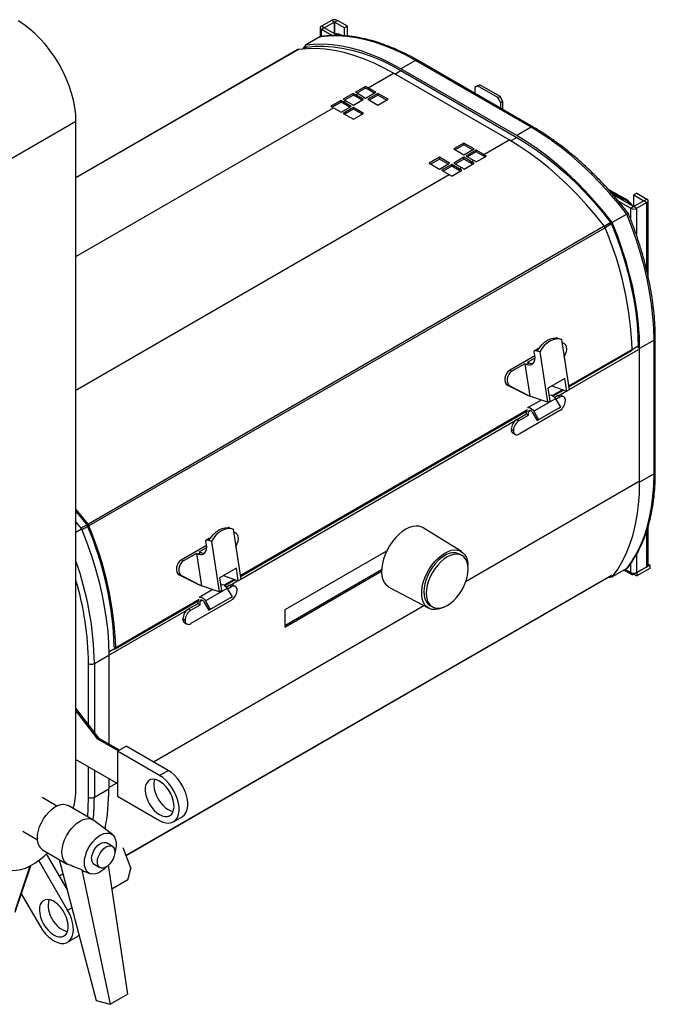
# Model space of a CAD drawing. Header units: millimetres. Extents: x 25 to 1481, y -957 to 677.
# Tile 7 of 12: x 1101 to 1411, y -758 to -277. Entities that reach past the tile are written whole.
import ezdxf

# ---------------------------------------------------------------- set-up
doc = ezdxf.new("R2010")
doc.units = ezdxf.units.MM

msp = doc.modelspace()

# ---------------------------------------------------------------- linework, layer by layer
at = {"color": 7, "linetype": 'Continuous', "lineweight": 25}
for p, q in [((1252.98, -276.93), (1248.04, -279.79)), ((1254.4, -277.75), (1249.45, -280.6)), ((1254.4, -277.75), (1252.98, -276.93)), ((1254.4, -277.75), (1255.81, -276.93)), ((1259.35, -280.6), (1254.4, -277.75)), ((1254.4, -277.75), (1254.4, -283.46)), ((1254.4, -283.46), (1254.4, -277.75)), ((1260.76, -279.79), (1255.81, -276.93)), ((1247.45, -280.6), (1247.45, -284.9)), ((1249.45, -280.6), (1248.04, -279.79)), ((1249.45, -280.6), (1248.04, -281.42)), ((1253.12, -284.36), (1248.04, -281.42)), ((1248.04, -284.78), (1248.04, -281.42)), ((1255.93, -284.34), (1249.45, -280.6)), ((1249.45, -280.6), (1249.45, -280.6)), ((1260.76, -279.79), (1259.35, -280.6)), ((1259.35, -284.49), (1259.35, -280.6)), ((1260.76, -284.61), (1260.76, -279.79)), ((1247.26, -284.98), (1240.19, -289.06)), ((1236.82, -291.14), (1128.04, -353.94)), ((1236.54, -291.23), (1128.04, -353.87)), ((1240.19, -289.06), (1238.81, -290.91)), ((1240.85, -289.93), (1239.21, -290.87)), ((1240.99, -289.91), (1239.34, -290.86)), ((1240.61, -290.06), (1240.7, -289.95)), ((1294, -296.52), (1286.93, -300.6)), ((1350.57, -329.18), (1294, -296.52)), ((1351.57, -329.08), (1295, -296.42)), ((1270.87, -309.87), (1283.25, -302.73)), ((1339.82, -335.38), (1283.25, -302.73)), ((1283.96, -303.13), (1286.93, -301.42)), ((1343.49, -333.26), (1286.93, -300.6)), ((1286.93, -301.42), (1343.49, -334.08)), ((1263.62, -312.63), (1258.67, -315.49)), ((1263.63, -313.45), (1263.62, -312.63)), ((1269.63, -309.16), (1264.68, -312.02)), ((1264.86, -313.34), (1265.92, -312.73)), ((1269.64, -309.98), (1265.4, -312.43)), ((1265.92, -312.73), (1269.64, -314.87)), ((1269.64, -309.98), (1269.63, -309.16)), ((1269.64, -314.87), (1274.59, -312.01)), ((1275.65, -312.62), (1270.7, -315.48)), ((1274.59, -312.01), (1270.87, -309.87)), ((1270.87, -309.87), (1270.87, -310.69)), ((1273.88, -312.42), (1270.87, -310.69)), ((1280.6, -315.48), (1275.65, -312.62)), ((1275.65, -313.44), (1275.65, -312.62)), ((1324.41, -308.96), (1323, -309.78)), ((1323, -309.78), (1323, -312.58)), ((1324.41, -308.96), (1325.47, -308.35)), ((1334.31, -314.67), (1324.41, -308.96)), ((1335.37, -314.06), (1325.47, -308.35)), ((1257.61, -316.1), (1252.66, -318.96)), ((1257.62, -316.92), (1253.38, -319.37)), ((1257.62, -316.92), (1257.61, -316.1)), ((1258.85, -316.81), (1259.91, -316.2)), ((1262.57, -318.95), (1258.85, -316.81)), ((1258.85, -316.81), (1258.85, -317.62)), ((1263.63, -313.45), (1259.39, -315.9)), ((1259.91, -316.2), (1263.63, -318.34)), ((1263.63, -318.34), (1268.58, -315.48)), ((1268.58, -315.48), (1264.86, -313.34)), ((1264.86, -313.34), (1264.86, -314.16)), ((1267.87, -315.89), (1264.86, -314.16)), ((1270.7, -315.48), (1275.65, -318.34)), ((1275.65, -313.44), (1271.4, -315.89)), ((1279.89, -315.89), (1275.65, -313.44)), ((1275.65, -318.34), (1280.6, -315.48)), ((1334.31, -314.67), (1335.37, -314.06)), ((1335.72, -317.12), (1334.31, -314.67)), ((1336.78, -316.51), (1335.37, -314.06)), ((1335.72, -317.12), (1336.78, -316.51)), ((1335.72, -319.93), (1335.72, -317.12)), ((1336.78, -320.54), (1336.78, -316.51)), ((1128.04, -392.33), (1253.9, -319.67)), ((1253.9, -319.67), (1257.62, -321.81)), ((1257.62, -321.81), (1262.57, -318.95)), ((1263.63, -319.56), (1258.68, -322.42)), ((1261.86, -319.36), (1258.85, -317.62)), ((1263.63, -320.38), (1259.38, -322.83)), ((1268.58, -322.42), (1263.63, -319.56)), ((1263.63, -320.38), (1263.63, -319.56)), ((1267.87, -322.83), (1263.63, -320.38)), ((1085.61, -350.65), (1128.04, -326.16)), ((1128.04, -652.78), (1128.04, -326.16)), ((1258.68, -322.42), (1263.63, -325.28)), ((1263.63, -325.28), (1268.58, -322.42)), ((1350.57, -329.18), (1343.49, -333.26)), ((1327.44, -342.53), (1339.82, -335.38)), ((1340.52, -335.79), (1343.49, -334.08)), ((1317.72, -336.91), (1312.77, -339.77)), ((1312.77, -339.77), (1317.72, -342.63)), ((1317.72, -337.73), (1313.48, -340.18)), ((1322.67, -339.77), (1317.72, -336.91)), ((1317.72, -337.73), (1317.72, -336.91)), ((1321.96, -340.18), (1317.72, -337.73)), ((1317.72, -342.63), (1322.67, -339.77)), ((1323.73, -340.38), (1318.78, -343.24)), ((1323.73, -341.2), (1319.49, -343.65)), ((1327.44, -342.53), (1323.73, -340.38)), ((1323.73, -341.2), (1323.73, -340.38)), ((1327.44, -343.34), (1323.73, -341.2)), ((1305.7, -343.85), (1300.75, -346.71)), ((1305.7, -344.67), (1301.46, -347.12)), ((1310.65, -346.71), (1305.7, -343.85)), ((1305.7, -344.67), (1305.7, -343.85)), ((1309.94, -347.12), (1305.7, -344.67)), ((1317.72, -343.85), (1312.77, -346.71)), ((1317.72, -344.67), (1313.48, -347.12)), ((1321.43, -345.99), (1317.72, -343.85)), ((1317.72, -344.67), (1317.72, -343.85)), ((1321.43, -346.81), (1317.72, -344.67)), ((1318.78, -343.24), (1322.49, -345.38)), ((1321.43, -345.99), (1322.49, -345.38)), ((1321.43, -346.81), (1321.43, -345.99)), ((1323.74, -346.11), (1328.69, -343.25)), ((1327.44, -343.34), (1327.44, -342.53)), ((1300.75, -346.71), (1305.7, -349.57)), ((1305.7, -349.57), (1310.65, -346.71)), ((1311.71, -347.32), (1306.76, -350.18)), ((1306.76, -350.18), (1310.47, -352.32)), ((1311.71, -348.14), (1307.47, -350.59)), ((1315.42, -349.46), (1311.71, -347.32)), ((1311.71, -348.14), (1311.71, -347.32)), ((1315.42, -350.28), (1311.71, -348.14)), ((1311.72, -353.05), (1316.67, -350.19)), ((1312.77, -346.71), (1316.48, -348.85)), ((1315.42, -349.46), (1316.48, -348.85)), ((1315.42, -350.28), (1315.42, -349.46)), ((1317.73, -349.58), (1322.68, -346.72)), ((1128.04, -457.64), (1310.47, -352.32)), ((1387.96, -359.17), (1396.32, -364)), ((1388.89, -360.2), (1395.89, -364.24)), ((1395.18, -364.65), (1390.32, -361.85)), ((1390.46, -362.01), (1400.77, -367.96)), ((1393.24, -365.24), (1399.36, -368.77)), ((1395.11, -364.69), (1395.18, -364.65)), ((1395.18, -364.65), (1396.18, -365.31)), ((1395.89, -364.24), (1396.32, -364)), ((1402.18, -361.43), (1400.77, -362.24)), ((1400.77, -367.96), (1400.77, -362.24)), ((1400.77, -362.24), (1405.72, -365.1)), ((1405.72, -365.1), (1400.77, -367.96)), ((1402.18, -361.43), (1407.13, -364.28)), ((1405.72, -365.1), (1407.13, -364.28)), ((1405.72, -365.1), (1407.13, -365.92)), ((1405.72, -365.1), (1405.72, -365.1)), ((1407.72, -401.89), (1407.72, -365.1)), ((1400.77, -367.96), (1399.36, -368.77)), ((1399.36, -374.54), (1399.36, -368.77)), ((1400.77, -367.96), (1402.18, -368.77)), ((1407.13, -365.92), (1402.18, -368.77)), ((1402.18, -382.31), (1402.18, -368.77)), ((1407.13, -399.4), (1407.13, -365.92)), ((1397.3, -371.59), (1390.23, -375.68)), ((1133.8, -523.12), (1386.24, -377.39)), ((1386.75, -378.27), (1134.31, -524)), ((1386.27, -377.43), (1389.43, -375.6)), ((1389.89, -376.41), (1386.73, -378.23)), ((1363.26, -432.1), (1363.09, -432.19)), ((1363.26, -432.1), (1364.16, -432.42)), ((1364.16, -432.42), (1365.34, -432.83)), ((1365.34, -432.83), (1369.12, -457.46)), ((1411.26, -497.79), (1411.26, -432.46)), ((1353.49, -437.54), (1352.29, -438.23)), ((1353.85, -437.53), (1352.65, -438.22)), ((1354.11, -437.62), (1353.85, -437.53)), ((1366.39, -434.69), (1365.58, -434.4)), ((1399.91, -437.82), (1368.86, -455.75)), ((1369.1, -457.31), (1403.03, -437.71)), ((1402.89, -436.22), (1399.9, -437.94)), ((1402.89, -436.95), (1402.89, -437.14)), ((1410.67, -433.28), (1403.6, -437.36)), ((1403.6, -502.69), (1403.6, -437.36)), ((1410.67, -498.6), (1410.67, -433.28)), ((1352.39, -440.84), (1340, -448)), ((1348.75, -444.04), (1352.45, -441.91)), ((1352.36, -440.61), (1352.09, -438.86)), ((1353.55, -438.54), (1352.65, -438.22)), ((1354.73, -438.96), (1353.55, -438.54)), ((1354.73, -438.96), (1358.51, -463.58)), ((1366.66, -441.45), (1367.39, -439.9)), ((1368.91, -456.08), (1399.7, -438.3)), ((1347.55, -444.74), (1341.18, -448.41)), ((1347.55, -444.74), (1349.97, -460.57)), ((1347.55, -444.74), (1348.45, -445.06)), ((1349.65, -444.36), (1348.45, -445.06)), ((1348.75, -444.04), (1349.65, -444.36)), ((1341.18, -448.41), (1340, -448)), ((1366.97, -451.99), (1358.77, -456.73)), ((1367.92, -458.15), (1366.97, -451.99)), ((1340.17, -455.61), (1338.99, -455.19)), ((1338.99, -455.19), (1348.79, -460.15)), ((1340.17, -455.61), (1349.97, -460.57)), ((1358.77, -456.73), (1359.71, -462.89)), ((1360.71, -455.61), (1367.92, -458.15)), ((1349.97, -460.57), (1348.79, -460.15)), ((1358.51, -463.58), (1349.97, -460.57)), ((1362.46, -461.87), (1351.85, -467.99)), ((1359.46, -460.14), (1359.31, -460.23)), ((1365.92, -457.45), (1360.98, -460.3)), ((1361.26, -460.49), (1366.3, -457.58)), ((1363.44, -460.49), (1362.06, -461.28)), ((1362.46, -461.87), (1364.84, -465.99)), ((1364.5, -461.1), (1362.64, -462.18)), ((1364.5, -461.1), (1363.44, -460.49)), ((1364.07, -460.21), (1367.74, -458.09)), ((1366.5, -460.9), (1365.44, -460.29)), ((1369.12, -457.46), (1367.92, -458.15)), ((1355.4, -462.48), (1348.85, -466.26)), ((1364.09, -466.42), (1353.48, -472.55)), ((1364.84, -465.99), (1354.23, -472.11)), ((1359.71, -462.89), (1358.51, -463.58)), ((1364.09, -466.42), (1364.84, -465.99)), ((1367.32, -462.73), (1367.32, -462.74)), ((1348.79, -467.34), (1208.34, -548.41)), ((1208.39, -548.74), (1348.58, -467.81)), ((1343.63, -471.92), (1348.23, -469.27)), ((1364.5, -467.63), (1344.69, -479.07)), ((1344.69, -472.54), (1349.29, -469.88)), ((1348.23, -469.27), (1348.23, -468.01)), ((1348.23, -469.27), (1349.29, -469.88)), ((1350.35, -467.63), (1349.29, -468.25)), ((1349.29, -469.88), (1349.29, -468.25)), ((1351.1, -468.43), (1353.48, -472.55)), ((1351.85, -467.99), (1354.23, -472.11)), ((1208.58, -549.97), (1343, -472.37)), ((1343.63, -471.92), (1344.69, -472.54)), ((1353.48, -472.55), (1354.23, -472.11)), ((1341.87, -477.42), (1340.81, -476.81)), ((1340.81, -476.83), (1340.81, -476.81)), ((1340.81, -476.83), (1341.87, -477.44)), ((1341.63, -478.65), (1342.69, -479.27)), ((1341.87, -477.42), (1341.87, -477.44)), ((1410.67, -498.6), (1403.6, -502.69)), ((1318.72, -551.03), (1403.03, -502.36)), ((1128.04, -522.08), (1130.72, -525.49)), ((1130.44, -525.12), (1133.32, -523.45)), ((1133.78, -524.26), (1130.9, -525.92)), ((1133.43, -523.6), (1133.8, -523.12)), ((1133.71, -524.08), (1134.31, -524)), ((1407.72, -543.11), (1407.72, -524.38)), ((1128.04, -527.04), (1130.72, -525.49)), ((1202.75, -524.76), (1202.58, -524.85)), ((1202.75, -524.76), (1203.65, -525.08)), ((1203.65, -525.08), (1204.83, -525.5)), ((1204.83, -525.5), (1208.61, -550.12)), ((1205.87, -527.35), (1205.07, -527.06)), ((1316.5, -536.55), (1297.77, -524.92)), ((1407.13, -543.92), (1407.13, -526.17)), ((1191.88, -533.5), (1179.49, -540.66)), ((1191.85, -533.28), (1191.58, -531.52)), ((1192.98, -530.2), (1191.77, -530.9)), ((1193.34, -530.19), (1192.14, -530.88)), ((1193.04, -531.2), (1192.14, -530.88)), ((1194.22, -531.62), (1193.04, -531.2)), ((1193.6, -530.28), (1193.34, -530.19)), ((1194.22, -531.62), (1198, -556.24)), ((1206.15, -534.11), (1206.88, -532.56)), ((1187.03, -537.4), (1180.67, -541.07)), ((1187.03, -537.4), (1189.46, -553.23)), ((1187.03, -537.4), (1187.93, -537.72)), ((1189.14, -537.02), (1187.93, -537.72)), ((1188.23, -536.71), (1191.94, -534.57)), ((1188.23, -536.71), (1189.14, -537.02)), ((1279.92, -536.35), (1230.15, -565.08)), ((1316.8, -538.45), (1315.6, -537.76)), ((1402.18, -546.78), (1402.18, -537.66)), ((1180.67, -541.07), (1179.49, -540.66)), ((1399.36, -546.78), (1399.36, -542.21)), ((1408.55, -543.11), (1402.18, -546.78)), ((1407.72, -542.63), (1408.55, -543.11)), ((1408.55, -543.11), (1408.55, -544.74)), ((1390, -548), (1152.46, -685.13)), ((1152.48, -685.18), (1389.79, -548.18)), ((1179.66, -548.27), (1178.48, -547.85)), ((1178.48, -547.85), (1188.28, -552.81)), ((1179.66, -548.27), (1189.46, -553.23)), ((1206.46, -544.66), (1198.26, -549.39)), ((1200.2, -548.27), (1207.4, -550.81)), ((1207.4, -550.81), (1206.46, -544.66)), ((1230.15, -572.67), (1277.46, -545.35)), ((1230.15, -573.49), (1277.45, -546.18)), ((1397.3, -544.86), (1390.23, -548.94)), ((1396.08, -545.56), (1399.77, -547.7)), ((1396.66, -545.23), (1399.36, -546.78)), ((1400.77, -547.6), (1400.77, -547.12)), ((1400.77, -547.6), (1402.18, -548.41)), ((1402.18, -546.78), (1407.13, -543.92)), ((1408.55, -544.74), (1402.18, -548.41)), ((1402.18, -546.78), (1402.18, -546.78)), ((1402.18, -546.78), (1402.18, -548.41)), ((1189.46, -553.23), (1188.28, -552.81)), ((1198, -556.24), (1189.46, -553.23)), ((1198.26, -549.39), (1199.2, -555.55)), ((1198.95, -552.8), (1198.79, -552.89)), ((1205.41, -550.11), (1200.47, -552.96)), ((1200.75, -553.15), (1205.79, -550.24)), ((1202.93, -553.15), (1201.55, -553.94)), ((1203.99, -553.76), (1202.93, -553.15)), ((1203.56, -552.87), (1207.23, -550.75)), ((1205.98, -553.56), (1204.92, -552.95)), ((1208.61, -550.12), (1207.4, -550.81)), ((1388.02, -549.2), (1390.23, -548.94)), ((1194.89, -555.14), (1188.34, -558.92)), ((1201.95, -554.53), (1191.34, -560.66)), ((1199.2, -555.55), (1198, -556.24)), ((1201.95, -554.53), (1204.33, -558.65)), ((1203.99, -553.76), (1202.12, -554.84)), ((1206.81, -555.39), (1206.81, -555.41)), ((1281.06, -553.85), (1300.5, -564.26)), ((1147.26, -584.03), (1188.06, -560.47)), ((1188.27, -560), (1147.47, -583.55)), ((1165.88, -639.27), (1298.07, -562.95)), ((1183.12, -564.59), (1187.72, -561.93)), ((1203.99, -560.29), (1184.18, -571.73)), ((1184.18, -565.2), (1188.78, -562.54)), ((1187.72, -561.93), (1187.72, -560.67)), ((1187.72, -561.93), (1188.78, -562.54)), ((1189.84, -560.3), (1188.78, -560.91)), ((1188.78, -562.54), (1188.78, -560.91)), ((1190.59, -561.09), (1192.97, -565.21)), ((1191.34, -560.66), (1193.72, -564.78)), ((1203.58, -559.09), (1192.97, -565.21)), ((1204.33, -558.65), (1193.72, -564.78)), ((1203.58, -559.09), (1204.33, -558.65)), ((1301.1, -562.88), (1302.31, -563.57)), ((1144.09, -587.2), (1182.49, -565.03)), ((1183.12, -564.59), (1184.18, -565.2)), ((1192.97, -565.21), (1193.72, -564.78)), ((1230.15, -565.08), (1230.15, -573.49)), ((1181.35, -570.09), (1180.29, -569.47)), ((1180.29, -569.49), (1180.29, -569.47)), ((1180.29, -569.49), (1181.35, -570.1)), ((1181.12, -571.32), (1182.18, -571.93)), ((1181.35, -570.09), (1181.35, -570.1)), ((1146.85, -584.02), (1144.08, -585.62)), ((1146.77, -583.16), (1147.47, -583.55)), ((1134.19, -621.12), (1134.19, -591.26)), ((1137.02, -591.26), (1144.09, -587.17)), ((1137.02, -591.26), (1137.02, -624.79)), ((1144.09, -587.17), (1144.09, -630.57)), ((1139.37, -627.84), (1128.04, -613.13)), ((1138.8, -628.17), (1128.04, -614.19)), ((1138.8, -628.17), (1139.37, -627.84)), ((1148.72, -633.9), (1138.8, -628.17)), ((1149.29, -633.57), (1139.37, -627.84)), ((1148.4, -634.08), (1152.65, -631.63)), ((1148.4, -634.08), (1148.4, -656.13)), ((1168.91, -645.92), (1148.4, -634.08)), ((1173.15, -643.47), (1152.65, -631.63)), ((1128.04, -638.21), (1148.4, -649.96)), ((1134.19, -656.58), (1134.19, -641.76)), ((1137.02, -643.39), (1137.02, -656.58)), ((1168.91, -645.92), (1173.15, -643.47)), ((1144.09, -647.47), (1144.09, -652.5)), ((1137.02, -656.58), (1144.09, -652.5)), ((1144.09, -651.84), (1147.88, -649.66)), ((1118.69, -660.9), (1111.58, -656.8)), ((1148.4, -656.13), (1168.91, -667.96)), ((1136.27, -667.59), (1124.25, -660.65)), ((1145.82, -674.87), (1136.72, -667.89)), ((1175.66, -668.63), (1179.9, -666.18)), ((1102.08, -673.25), (1109.19, -677.35)), ((1111.75, -682.3), (1123.77, -689.24)), ((1145.75, -680.56), (1142.92, -678.93)), ((1150.92, -681.17), (1154.88, -691.36)), ((1123.97, -711.84), (1109.91, -687.48)), ((1113.57, -684.35), (1113.71, -684.27)), ((1123.72, -701.6), (1113.71, -684.27)), ((1119.9, -687.01), (1137.92, -755.97)), ((1098.27, -712.72), (1105.89, -690.04)), ((1105.49, -690.24), (1098.27, -711.73)), ((1130.93, -692.11), (1144.75, -757.8)), ((1131.96, -692.67), (1134.85, -693.87)), ((1136.92, -689.32), (1139.75, -690.96)), ((1143.84, -689.86), (1153.23, -752.9)), ((1153.38, -696.95), (1154.88, -691.36)), ((1119.92, -695.03), (1121.73, -693.99)), ((1121.73, -693.99), (1119.92, -695.03)), ((1153.38, -696.95), (1145.59, -701.45)), ((1122.7, -699.84), (1123.1, -699.25)), ((1145.56, -701.44), (1145.59, -701.45)), ((1145.59, -701.45), (1145.57, -701.45)), ((1101.29, -703.73), (1110.47, -719.63)), ((1123.97, -711.84), (1126.07, -710.62)), ((1123.97, -727.43), (1128.21, -724.98)), ((1144.75, -757.8), (1153.23, -752.9)), ((1137.92, -755.97), (1144.75, -757.8))]:
    msp.add_line(p, q, dxfattribs=at)
at = {"color": 7, "linetype": 'Continuous', "lineweight": 25, "flags": 128}
for points in [[(1128.04, -326.16), (1127.9, -322.88), (1127.5, -319.47), (1126.82, -315.98), (1125.89, -312.42), (1124.7, -308.84), (1123.27, -305.26), (1121.62, -301.73), (1119.75, -298.28), (1117.7, -294.94), (1115.47, -291.75), (1113.09, -288.72), (1110.58, -285.91), (1107.97, -283.32), (1105.27, -280.98), (1102.53, -278.93), (1099.75, -277.17)], [(1286.93, -300.6), (1282, -297.92), (1277.1, -295.56), (1272.22, -293.54), (1267.39, -291.85), (1262.62, -290.51), (1257.93, -289.51), (1253.32, -288.87), (1248.82, -288.58), (1244.44, -288.64), (1240.19, -289.06)], [(1294, -296.52), (1289.07, -293.84), (1284.17, -291.48), (1279.29, -289.45), (1274.46, -287.77), (1269.69, -286.42), (1265, -285.43), (1260.39, -284.79), (1255.89, -284.5), (1251.51, -284.56), (1247.26, -284.98)], [(1283.25, -302.73), (1278.36, -300.06), (1273.49, -297.72), (1268.65, -295.7), (1263.86, -294.02), (1259.12, -292.67), (1254.46, -291.67), (1249.88, -291.02), (1245.41, -290.71), (1241.05, -290.75), (1236.82, -291.14)], [(1240.7, -289.95), (1244.91, -289.55), (1249.24, -289.49), (1253.7, -289.79), (1258.25, -290.43), (1262.89, -291.42), (1267.61, -292.76), (1272.39, -294.43), (1277.21, -296.43), (1282.06, -298.77), (1286.93, -301.42)], [(1397.3, -371.59), (1393.05, -366.27), (1388.67, -361.15), (1384.17, -356.24), (1379.57, -351.57), (1374.87, -347.14), (1370.1, -342.98), (1365.27, -339.09), (1360.39, -335.48), (1355.49, -332.18), (1350.57, -329.18)], [(1386.24, -377.39), (1382.01, -372.12), (1377.66, -367.05), (1373.18, -362.2), (1368.61, -357.57), (1363.95, -353.19), (1359.21, -349.06), (1354.41, -345.21), (1349.57, -341.64), (1344.7, -338.36), (1339.82, -335.38)], [(1390.23, -375.68), (1385.98, -370.35), (1381.6, -365.23), (1377.1, -360.32), (1372.49, -355.65), (1367.8, -351.22), (1363.03, -347.06), (1358.2, -343.17), (1353.32, -339.57), (1348.42, -336.26), (1343.49, -333.26)], [(1343.49, -334.08), (1348.36, -337.04), (1353.21, -340.31), (1358.03, -343.87), (1362.81, -347.71), (1367.53, -351.83), (1372.17, -356.2), (1376.72, -360.81), (1381.18, -365.66), (1385.51, -370.71), (1389.72, -375.97)], [(1410.67, -433.28), (1410.53, -427.52), (1410.12, -421.61), (1409.44, -415.59), (1408.48, -409.46), (1407.26, -403.25), (1405.78, -396.97), (1404.03, -390.64), (1402.03, -384.29), (1399.79, -377.94), (1397.3, -371.59)], [(1389.72, -375.97), (1392.17, -382.24), (1394.38, -388.53), (1396.35, -394.81), (1398.07, -401.06), (1399.53, -407.26), (1400.74, -413.41), (1401.68, -419.46), (1402.35, -425.42), (1402.76, -431.26), (1402.89, -436.95)], [(1403.6, -437.36), (1403.46, -431.6), (1403.05, -425.7), (1402.37, -419.67), (1401.41, -413.54), (1400.19, -407.33), (1398.71, -401.05), (1396.96, -394.73), (1394.96, -388.38), (1392.72, -382.02), (1390.23, -375.68)], [(1353.55, -438.54), (1354.61, -436.9), (1355.81, -435.46), (1357.13, -434.24), (1358.52, -433.28), (1359.96, -432.6), (1361.4, -432.23), (1362.81, -432.17), (1364.16, -432.42)], [(1365.34, -432.83), (1363.99, -432.58), (1362.58, -432.65), (1361.14, -433.02), (1359.7, -433.7), (1358.31, -434.65), (1356.99, -435.87), (1355.79, -437.32), (1354.73, -438.96)], [(1367.39, -439.9), (1367.78, -438.77), (1367.93, -437.62), (1367.83, -436.55), (1367.48, -435.64), (1366.92, -434.98), (1366.2, -434.63), (1365.61, -434.59)], [(1348.45, -445.06), (1349.38, -445.27), (1350.24, -445.24), (1350.99, -444.97), (1351.61, -444.47), (1352.07, -443.75), (1352.35, -442.84), (1352.45, -441.78), (1352.36, -440.61)], [(1352.09, -438.86), (1352.08, -438.69), (1352.09, -438.54), (1352.13, -438.41), (1352.2, -438.31), (1352.29, -438.23), (1352.4, -438.19), (1352.52, -438.19), (1352.65, -438.22)], [(1340, -448), (1339.19, -448.63), (1338.51, -449.52), (1338, -450.58), (1337.71, -451.73), (1337.68, -452.86), (1337.9, -453.87), (1338.35, -454.67), (1338.99, -455.19)], [(1341.18, -448.41), (1340.37, -449.05), (1339.69, -449.94), (1339.18, -451), (1338.89, -452.15), (1338.86, -453.27), (1339.08, -454.28), (1339.53, -455.09), (1340.17, -455.61)], [(1359.46, -460.14), (1359.61, -460.07), (1360.15, -460), (1360.75, -460.18), (1361.37, -460.57), (1361.96, -461.15), (1362.46, -461.87)], [(1348.77, -466.32), (1349.01, -466.19), (1349.54, -466.13), (1350.15, -466.3), (1350.77, -466.7), (1351.35, -467.28), (1351.85, -467.99)], [(1349.29, -468.25), (1349.34, -467.92), (1349.47, -467.67), (1349.68, -467.52), (1349.95, -467.49), (1350.25, -467.58), (1350.56, -467.78), (1350.85, -468.07), (1351.1, -468.43)], [(1397.3, -544.86), (1399.79, -541.38), (1402.03, -537.62), (1404.03, -533.58), (1405.78, -529.27), (1407.26, -524.7), (1408.48, -519.9), (1409.44, -514.87), (1410.12, -509.64), (1410.53, -504.21), (1410.67, -498.6)], [(1390.23, -548.94), (1392.72, -545.47), (1394.96, -541.7), (1396.96, -537.66), (1398.71, -533.35), (1400.19, -528.79), (1401.41, -523.98), (1402.37, -518.96), (1403.05, -513.72), (1403.46, -508.29), (1403.6, -502.69)], [(1128.04, -516.02), (1129.58, -517.85), (1133.8, -523.12)], [(1128.04, -516.94), (1129.24, -518.37), (1133.43, -523.6)], [(1297.77, -524.92), (1297.14, -524.58), (1295.78, -524.16), (1294.28, -524.05), (1292.66, -524.27), (1290.98, -524.81), (1289.26, -525.65)], [(1130.72, -525.49), (1133.21, -531.83), (1135.45, -538.19), (1137.45, -544.54), (1139.2, -550.86), (1140.68, -557.14), (1141.9, -563.35), (1142.86, -569.48), (1143.54, -575.51), (1143.95, -581.41), (1144.09, -587.17)], [(1193.04, -531.2), (1194.1, -529.57), (1195.3, -528.12), (1196.61, -526.9), (1198.01, -525.94), (1199.44, -525.27), (1200.89, -524.89), (1202.3, -524.83), (1203.65, -525.08)], [(1204.83, -525.5), (1203.48, -525.25), (1202.07, -525.31), (1200.62, -525.68), (1199.19, -526.36), (1197.79, -527.32), (1196.48, -528.54), (1195.28, -529.98), (1194.22, -531.62)], [(1206.88, -532.56), (1207.27, -531.44), (1207.42, -530.29), (1207.32, -529.21), (1206.97, -528.3), (1206.41, -527.65), (1205.68, -527.29), (1205.1, -527.25)], [(1289.26, -525.65), (1287.54, -526.79), (1285.86, -528.2), (1284.25, -529.84), (1282.74, -531.68), (1281.38, -533.69), (1280.18, -535.81), (1279.18, -538.01), (1278.39, -540.24), (1277.83, -542.44), (1277.52, -544.58), (1277.45, -546.61), (1277.64, -548.48), (1278.08, -550.16), (1278.75, -551.6), (1279.65, -552.78), (1280.76, -553.67), (1281.06, -553.85)], [(1187.93, -537.72), (1188.86, -537.93), (1189.72, -537.91), (1190.47, -537.63), (1191.09, -537.13), (1191.55, -536.41), (1191.84, -535.5), (1191.94, -534.44), (1191.85, -533.28)], [(1191.58, -531.52), (1191.57, -531.35), (1191.58, -531.2), (1191.62, -531.07), (1191.69, -530.97), (1191.78, -530.9), (1191.88, -530.86), (1192.01, -530.85), (1192.14, -530.88)], [(1307.77, -563.7), (1306.67, -564.21), (1305.02, -564.73), (1303.44, -564.92), (1301.98, -564.79), (1300.66, -564.34), (1299.51, -563.57), (1298.55, -562.51), (1297.82, -561.17), (1297.32, -559.59), (1297.07, -557.81), (1297.07, -555.85), (1297.32, -553.78), (1297.82, -551.62), (1298.55, -549.44), (1299.51, -547.28), (1300.66, -545.18), (1301.98, -543.2), (1303.44, -541.38), (1305.02, -539.76), (1306.67, -538.37), (1308.35, -537.25), (1310.04, -536.43), (1311.69, -535.91), (1313.26, -535.71), (1314.73, -535.84), (1316.05, -536.3), (1317.2, -537.07), (1318.15, -538.13), (1318.88, -539.46), (1319.38, -541.04), (1319.63, -542.83), (1319.65, -543.12)], [(1308.35, -538.48), (1306.75, -539.55), (1305.18, -540.89), (1303.7, -542.46), (1302.33, -544.22), (1301.1, -546.13), (1300.06, -548.15), (1299.22, -550.22), (1298.6, -552.29), (1298.23, -554.31), (1298.1, -556.24), (1298.23, -558.02), (1298.6, -559.61), (1299.22, -560.97), (1300.06, -562.07), (1301.1, -562.87), (1301.1, -562.88)], [(1309.55, -539.17), (1307.95, -540.24), (1306.39, -541.58), (1304.9, -543.15), (1303.53, -544.91), (1302.3, -546.82), (1301.26, -548.84), (1300.42, -550.91), (1299.8, -552.98), (1299.43, -555.01), (1299.3, -556.93), (1299.43, -558.71), (1299.8, -560.3), (1300.42, -561.66), (1301.26, -562.76), (1302.3, -563.57), (1303.53, -564.07), (1304.9, -564.25), (1306.39, -564.1), (1307.95, -563.63), (1309.55, -562.85), (1311.16, -561.78), (1312.72, -560.44), (1314.21, -558.87), (1315.58, -557.11), (1316.8, -555.2), (1317.85, -553.18), (1318.69, -551.11), (1319.31, -549.04), (1319.68, -547.02), (1319.81, -545.09), (1319.68, -543.31), (1319.31, -541.72), (1318.69, -540.36), (1317.85, -539.26), (1316.8, -538.45), (1315.58, -537.95), (1314.21, -537.78), (1312.72, -537.92), (1311.16, -538.39), (1309.55, -539.17)], [(1179.49, -540.66), (1178.68, -541.29), (1177.99, -542.18), (1177.48, -543.25), (1177.2, -544.39), (1177.17, -545.52), (1177.38, -546.53), (1177.83, -547.33), (1178.48, -547.85)], [(1180.67, -541.07), (1179.86, -541.71), (1179.17, -542.6), (1178.66, -543.66), (1178.38, -544.81), (1178.35, -545.94), (1178.56, -546.95), (1179.01, -547.75), (1179.66, -548.27)], [(1198.95, -552.8), (1199.1, -552.73), (1199.63, -552.67), (1200.24, -552.84), (1200.86, -553.23), (1201.45, -553.82), (1201.95, -554.53)], [(1188.25, -558.98), (1188.49, -558.85), (1189.03, -558.79), (1189.63, -558.96), (1190.25, -559.36), (1190.84, -559.94), (1191.34, -560.66)], [(1188.78, -560.91), (1188.83, -560.58), (1188.96, -560.33), (1189.17, -560.19), (1189.43, -560.16), (1189.74, -560.24), (1190.05, -560.44), (1190.34, -560.73), (1190.59, -561.09)], [(1146.77, -583.99), (1146.9, -584.04), (1147.03, -584.07), (1147.16, -584.07), (1147.27, -584.03), (1147.36, -583.95), (1147.42, -583.84), (1147.46, -583.71), (1147.47, -583.55)], [(1179.9, -666.18), (1180.18, -666.01), (1181.14, -665.13), (1181.89, -663.97), (1182.41, -662.54), (1182.67, -660.89), (1182.67, -659.07), (1182.41, -657.13), (1181.89, -655.11), (1181.14, -653.08), (1180.18, -651.08), (1179.02, -649.18), (1177.7, -647.42), (1176.25, -645.85), (1174.72, -644.53), (1173.15, -643.47)], [(1168.91, -665.11), (1170.25, -665.73), (1171.54, -666.04), (1172.73, -666.02), (1173.79, -665.67), (1174.67, -665), (1175.34, -664.05), (1175.78, -662.83), (1175.97, -661.41), (1175.91, -659.82), (1175.59, -658.13), (1175.03, -656.39), (1174.25, -654.68), (1173.28, -653.05), (1172.15, -651.55), (1170.9, -650.26), (1169.58, -649.2), (1168.24, -648.42), (1166.92, -647.96), (1165.67, -647.81), (1164.54, -648), (1163.57, -648.51), (1162.79, -649.32), (1162.23, -650.41), (1161.91, -651.74), (1161.85, -653.25), (1162.04, -654.9), (1162.48, -656.62), (1163.15, -658.35), (1164.03, -660.03), (1165.09, -661.6), (1166.28, -663), (1167.57, -664.19), (1168.91, -665.11)], [(1166.5, -647.87), (1166.47, -647.96), (1166.15, -649.29), (1166.09, -650.8), (1166.28, -652.45), (1166.72, -654.17), (1167.39, -655.9), (1168.27, -657.58), (1169.33, -659.15), (1170.52, -660.55), (1171.81, -661.74), (1173.15, -662.66)], [(1168.91, -667.96), (1170.48, -668.72), (1172.01, -669.16), (1173.45, -669.26), (1174.77, -669.02), (1175.93, -668.46), (1176.9, -667.58), (1177.65, -666.42), (1178.16, -664.99), (1178.42, -663.34), (1178.42, -661.52), (1178.16, -659.58), (1177.65, -657.56), (1176.9, -655.52), (1175.93, -653.53), (1174.77, -651.63), (1173.45, -649.87), (1172.01, -648.3), (1170.48, -646.97), (1168.91, -645.92)], [(1133.77, -666.15), (1134.06, -662.06), (1134.19, -656.58)], [(1109.16, -676.58), (1109.29, -674.78), (1109.66, -672.88), (1110.28, -670.95), (1111.12, -669.03), (1112.16, -667.18), (1113.36, -665.46), (1114.7, -663.9), (1116.14, -662.57), (1117.62, -661.49), (1119.12, -660.7), (1120.59, -660.22), (1121.98, -660.06), (1123.25, -660.23), (1124.25, -660.65)], [(1173.15, -662.66), (1174.49, -663.28), (1175.56, -663.56)], [(1123.89, -689.31), (1122.9, -688.58), (1122.12, -687.55), (1121.56, -686.27), (1121.25, -684.76), (1121.19, -683.07), (1121.38, -681.24), (1121.82, -679.33), (1122.5, -677.4), (1123.39, -675.49), (1124.47, -673.67), (1125.71, -671.99), (1127.08, -670.49), (1128.53, -669.21), (1130.02, -668.21), (1131.51, -667.49), (1132.96, -667.09), (1134.33, -667.01), (1135.57, -667.26), (1136.65, -667.84), (1136.72, -667.89)], [(1085.61, -677.27), (1085.74, -679.85), (1086.11, -682.25), (1086.72, -684.45), (1087.57, -686.42), (1088.65, -688.15), (1089.94, -689.6), (1091.43, -690.76), (1093.09, -691.62), (1094.92, -692.17), (1096.89, -692.4), (1098.97, -692.31), (1101.15, -691.9), (1103.39, -691.18), (1105.68, -690.15), (1107.97, -688.82), (1110.26, -687.22), (1112.5, -685.35), (1114.21, -683.72)], [(1132.14, -688.62), (1132.27, -686.94), (1132.64, -685.17), (1133.24, -683.37), (1134.06, -681.6), (1135.07, -679.9), (1136.23, -678.35), (1137.51, -676.97), (1138.87, -675.83), (1140.27, -674.95), (1141.65, -674.37), (1142.98, -674.1), (1144.2, -674.16), (1145.29, -674.53), (1146.21, -675.21), (1146.93, -676.18), (1147.42, -677.41), (1147.67, -678.85), (1147.67, -680.46), (1147.42, -682.19), (1146.96, -683.87)], [(1135.68, -686.58), (1135.81, -685.28), (1136.2, -683.91), (1136.83, -682.56), (1137.64, -681.3), (1138.61, -680.22), (1139.65, -679.39), (1140.71, -678.86), (1141.72, -678.65), (1142.62, -678.79), (1142.92, -678.93)], [(1138.5, -688.21), (1138.64, -686.91), (1139.03, -685.55), (1139.65, -684.19), (1140.47, -682.94), (1141.44, -681.86), (1142.48, -681.02), (1143.54, -680.49), (1144.55, -680.28), (1145.45, -680.42), (1146.18, -680.9), (1146.69, -681.68), (1146.96, -682.72), (1146.96, -683.94), (1146.69, -685.29), (1146.18, -686.66), (1145.45, -687.97), (1144.55, -689.15), (1143.54, -690.11), (1142.48, -690.8), (1141.44, -691.18), (1140.47, -691.21), (1139.65, -690.9), (1139.03, -690.27), (1138.64, -689.35), (1138.5, -688.21)], [(1143.22, -690.36), (1142.98, -690.62), (1141.65, -691.88), (1140.27, -692.9), (1138.87, -693.63), (1137.51, -694.06), (1136.23, -694.16), (1135.07, -693.95), (1134.06, -693.42), (1133.24, -692.59), (1132.64, -691.49), (1132.27, -690.15), (1132.14, -688.62)], [(1112.22, -718.62), (1113.26, -720.21), (1114.44, -721.63), (1115.72, -722.85), (1117.05, -723.8), (1118.39, -724.46), (1119.69, -724.81), (1120.9, -724.83), (1121.98, -724.52), (1122.88, -723.9), (1123.58, -722.97), (1124.05, -721.79), (1124.27, -720.39), (1124.24, -718.82), (1123.95, -717.14), (1123.43, -715.4), (1122.67, -713.68), (1121.72, -712.04), (1120.61, -710.52), (1119.37, -709.2), (1118.06, -708.11), (1116.71, -707.3), (1115.39, -706.79), (1114.13, -706.61), (1112.98, -706.75), (1111.99, -707.22), (1111.18, -708), (1110.59, -709.06), (1110.25, -710.35), (1110.15, -711.85), (1110.31, -713.48), (1110.72, -715.2), (1111.36, -716.93), (1112.22, -718.62)], [(1110.47, -719.63), (1111.67, -721.5), (1113.03, -723.22), (1114.5, -724.73), (1116.04, -725.99), (1117.61, -726.98), (1119.18, -727.65), (1120.69, -728.01), (1122.11, -728.02), (1123.39, -727.71), (1124.5, -727.06), (1125.42, -726.11), (1126.11, -724.88), (1126.56, -723.39), (1126.76, -721.7), (1126.69, -719.84), (1126.37, -717.87), (1125.8, -715.84), (1124.99, -713.81), (1123.97, -711.84)], [(1128.21, -724.98), (1128.75, -724.61), (1129.53, -723.84)]]:
    msp.add_lwpolyline(points, dxfattribs=at)
at = {"color": 7, "linetype": 'Continuous', "lineweight": 25}
for centre, radius, start, end in [((1254.4, -279.66), 3.08, 62.6092, 117.3907), ((1254.4, -277.75), 0.00167, 65.028, 115.462), ((1248.35, -280.6), 0.874, 110.7817, 249.2187), ((1249.45, -280.6), 0.000433, 107.8863, 250.6434), ((1255.33, -288.98), 5.53, 55.859, 98.738), ((1254.73, -289.48), 5.8, 64.8872, 89.4917), ((1236.92, -291.9), 0.768, 97.3753, 119.7668), ((1294.58, -297.34), 1.01, 65.6938, 125.6171), ((1206.5, -414.43), 116.73, 60.0017, 60.7047), ((1207.57, -413.82), 116.73, 60.0017, 60.7047), ((1212.51, -410.96), 116.73, 60.0017, 60.7047), ((1213.08, -410.79), 115.59, 60.0012, 60.7054), ((1200.49, -417.9), 116.73, 60.0017, 60.7047), ((1201.06, -417.73), 115.59, 60.0012, 60.7054), ((1201.55, -417.29), 116.73, 60.0017, 60.7047), ((1207.07, -414.26), 115.59, 60.0012, 60.7054), ((1195.54, -420.75), 116.73, 60.0017, 60.7047), ((1351.15, -329.99), 1.01, 65.7068, 125.6175), ((1261.83, -449.24), 119.22, 59.308, 60.0012), ((1262.89, -448.63), 119.22, 59.308, 60.0012), ((1267.84, -445.77), 119.22, 59.308, 60.0012), ((1268.76, -444.99), 117.37, 59.6951, 60.0025), ((1255.82, -452.71), 119.22, 59.308, 60.0012), ((1256.74, -451.92), 117.37, 59.6951, 60.0025), ((1256.88, -452.1), 119.22, 59.308, 60.0012), ((1262.75, -448.46), 117.37, 59.6951, 60.0025), ((1250.87, -455.57), 119.22, 59.308, 60.0012), ((1389.19, -375.34), 12.96, 40.0235, 58.8616), ((1389.07, -375.75), 13.81, 35.8596, 58.3446), ((1405.72, -365.1), 0.000452, 294.0934, 64.4363), ((1406.82, -365.1), 0.874, 290.783, 69.2174), ((1400.77, -366.04), 3.08, 242.6086, 297.3913), ((1400.77, -367.96), 0.00149, 241.6987, 298.7913), ((1383.26, -379.7), 3.77, 22.276, 37.724), ((1233.67, -443.33), 166.33, 1.8984, 23.0269), ((1363.09, -432.48), 0.42, 66.2925, 117.9064), ((1410.25, -432.36), 1.01, 294.3752, 354.2903), ((1353.69, -437.91), 0.42, 66.2925, 117.9064), ((1399.42, -437.89), 0.491, 304.3219, 8.23), ((1350.87, -441.33), 3.27, 248.0949, 282.0935), ((1364.61, -462.12), 2.01, 65.6921, 125.6176), ((1365.6, -462.45), 1.74, 350.7867, 129.2025), ((1361.2, -462.47), 6.13, 302.6059, 357.3941), ((1346.93, -477.09), 6.13, 122.6054, 177.3946), ((1347.99, -477.7), 6.13, 122.6054, 177.3946), ((1342.74, -477.05), 1.94, 173.3115, 235.3764), ((1343.59, -477.72), 1.74, 170.7859, 309.2033), ((1410.25, -497.69), 1.01, 294.3756, 354.3034), ((1131.81, -524.86), 2.06, 22.275, 37.725), ((981.86, -588.62), 165, 1.8984, 23.0269), ((1130.82, -525.43), 3.77, 22.276, 37.724), ((981.23, -589.06), 166.33, 1.8984, 23.0269), ((1202.58, -525.14), 0.42, 66.2925, 117.9064), ((1193.17, -530.57), 0.42, 66.2925, 117.9064), ((1190.35, -534), 3.27, 248.0949, 282.0935), ((1312.61, -544.53), 7.4, 66.185, 125.1254), ((978.97, -593.82), 158.07, 0.9312, 19.4289), ((1406.72, -543.01), 1.01, 294.3738, 354.3069), ((1400.22, -546.92), 0.874, 170.7839, 309.2046), ((1400.77, -544.05), 3.08, 242.6086, 297.3913), ((983.73, -593.23), 150.47, 0.7529, 16.4574), ((1204.1, -554.78), 2.01, 65.6937, 125.6172), ((1205.09, -555.11), 1.74, 350.7868, 129.2031), ((1200.69, -555.13), 6.13, 302.6056, 357.3941), ((1186.42, -569.75), 6.13, 122.6054, 177.3946), ((1187.48, -570.37), 6.13, 122.6054, 177.3946), ((1182.23, -569.72), 1.94, 173.3103, 235.3777), ((1183.07, -570.38), 1.74, 170.7859, 309.2033), ((1135.6, -588.53), 3.07, 242.6093, 297.3906), ((1091.71, -652.33), 36.34, 344.4531, 359.2969), ((1044.28, -653.07), 99.81, 348.9877, 0.3277), ((1135.6, -653.85), 3.07, 242.6093, 297.3906), ((1030.49, -656.82), 106.53, 354.1328, 0.1274), ((1115.44, -677.18), 6.31, 174.4799, 234.2079), ((1138.54, -686.93), 2.89, 172.8909, 235.7967), ((1126.31, -709.57), 11.86, 165.8407, 213.8397), ((1127.11, -710.94), 11.86, 206.1595, 254.156)]:
    msp.add_arc(centre, radius, start, end, dxfattribs=at)
msp.add_ellipse((1135.75, -681.49), major_axis=(3.14, 11.41), ratio=0.686746, start_param=2.913819, end_param=3.056025, dxfattribs=at)
for points, knots in [([(1247.26, -284.98), (1247.36, -284.93), (1247.51, -284.85), (1247.68, -284.83), (1247.74, -284.82)], [0, 0, 0, 0, 0.6316, 1, 1, 1, 1]), ([(1295, -296.42), (1294.21, -295.97), (1291.93, -294.68), (1288.16, -292.74), (1283.69, -290.69), (1279.25, -288.91), (1274.84, -287.42), (1270.47, -286.21), (1266.17, -285.29), (1261.93, -284.66), (1257.77, -284.32), (1253.71, -284.27), (1250.37, -284.47), (1248.41, -284.73), (1247.74, -284.82)], [0, 0, 0, 0, 0.047784, 0.13848, 0.229194, 0.319904, 0.410596, 0.501252, 0.59185, 0.682364, 0.772764, 0.863021, 0.953106, 1, 1, 1, 1]), ([(1398.02, -371.18), (1397.48, -370.48), (1395.67, -368.15), (1392.52, -364.32), (1388.53, -359.74), (1384.44, -355.35), (1380.27, -351.14), (1376.02, -347.14), (1371.71, -343.35), (1367.34, -339.78), (1362.93, -336.44), (1358.48, -333.34), (1354.69, -330.91), (1352.38, -329.56), (1351.57, -329.08)], [0, 0, 0, 0, 0.039083, 0.130102, 0.221139, 0.31219, 0.403257, 0.494341, 0.585445, 0.67657, 0.767715, 0.858883, 0.950071, 1, 1, 1, 1]), ([(1397.99, -371.2), (1398, -371.19), (1398.03, -371.17), (1397.84, -371.28), (1397.57, -371.44), (1397.39, -371.54), (1397.3, -371.59)], [0, 0, 0, 0, 0.17064, 0.585778, 0.793106, 1, 1, 1, 1]), ([(1411.26, -432.46), (1411.25, -431.55), (1411.23, -428.91), (1411.03, -424.45), (1410.57, -419.05), (1409.89, -413.56), (1408.99, -408), (1407.87, -402.37), (1406.53, -396.69), (1404.98, -390.97), (1403.22, -385.23), (1401.25, -379.49), (1399.5, -374.8), (1398.37, -372.04), (1398.02, -371.18)], [0, 0, 0, 0, 0.048048, 0.139215, 0.230372, 0.321516, 0.412643, 0.503752, 0.594843, 0.685918, 0.776976, 0.86802, 0.959052, 1, 1, 1, 1]), ([(1397.68, -544.52), (1398.05, -544.04), (1399.2, -542.54), (1401, -539.84), (1403, -536.33), (1404.79, -532.59), (1406.37, -528.63), (1407.74, -524.47), (1408.89, -520.11), (1409.82, -515.57), (1410.52, -510.85), (1411, -505.98), (1411.22, -501.61), (1411.25, -498.84), (1411.26, -497.79)], [0, 0, 0, 0, 0.041606, 0.131289, 0.221106, 0.31111, 0.401283, 0.491601, 0.582034, 0.672556, 0.763139, 0.853763, 0.944411, 1, 1, 1, 1]), ([(1397.68, -544.52), (1397.64, -544.57), (1397.54, -544.71), (1397.39, -544.8), (1397.3, -544.86)], [0, 0, 0, 0, 0.368588, 1, 1, 1, 1])]:
    msp.add_open_spline(points, degree=3, knots=knots, dxfattribs=at)
msp.add_open_spline([(1130.93, -692.11), (1128.58, -691.2), (1126.24, -690.26), (1123.89, -689.31)], degree=3, dxfattribs=at)

doc.saveas('drawing.dxf')
